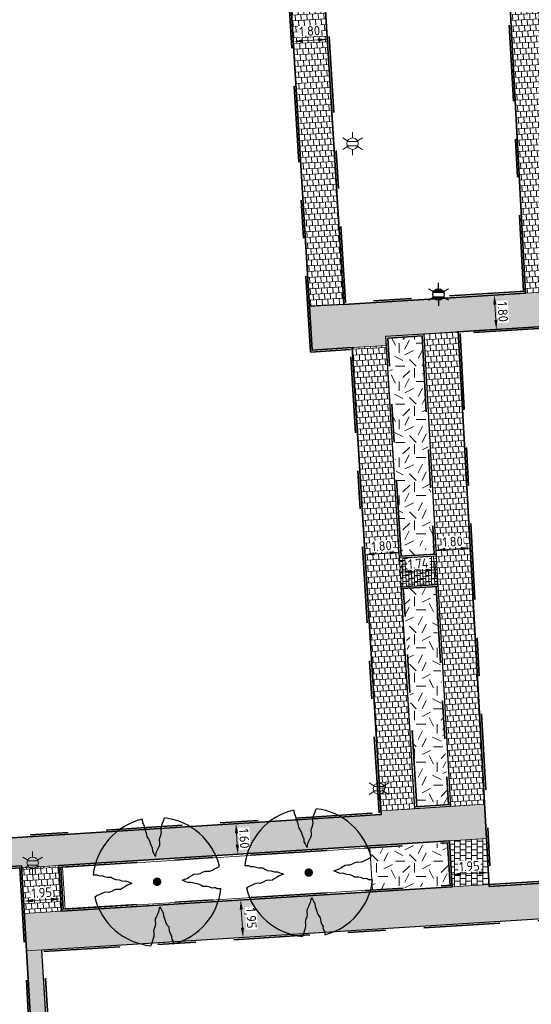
# Model space of a CAD drawing. Header units: metres. Extents: x 162305 to 163132, y 502542 to 502928.
# Tile 109 of 222: x 162464 to 162491, y 502792 to 502844. Entities that reach past the tile are written whole.
import ezdxf
from ezdxf.enums import TextEntityAlignment as Align

# ---------------------------------------------------------------- set-up
doc = ezdxf.new("R2010")
doc.units = ezdxf.units.M
doc.linetypes.add('VH-OPSLUITBAND-SO', pattern=[10, 4, -2, 2, -2])
for name, color, linetype, lineweight, true_color in [('B-WE-OV-LICHTMAST-S-200', 190, 'Continuous', 18, 0x7f00ff), ('N-BH-VH-VERHARDING_TEGEL-Grijs', 253, 'Continuous', 13, 0x828282), ('N-WE-GR-BOOM-S', 3, 'Continuous', 25, 0x00ff00), ('N-WE-GR-PLANTGATVERBETERING-A', 92, 'Continuous', 13, 0x00bd00), ('N-WE-OV-LICHTMAST-S-200', 190, 'Continuous', 25, 0x7f00ff), ('N-WE-VH-KANTOPSLUITING_OPSLUITBAND_100X200-G', 150, 'VH-OPSLUITBAND-SO', 35, 0x007fff)]:
    doc.layers.add(name, color=color, linetype=linetype, lineweight=lineweight, true_color=true_color)
for name, color, linetype, lineweight in [('N-WB-BANDEN-VOORKANTBAND', 2, 'Continuous', 30), ('N-WE-GR-GRAS-A-200', 62, 'Continuous', 18), ('N-WE-VH-KANTOPSLUITING_VOORKANTBAND-G', 50, 'Continuous', 35), ('N-WE-VH-OPENVERHARDING_TEGEL-A', 92, 'Continuous', 18), ('X-XX-AL-M', 7, 'Continuous', 18)]:
    doc.layers.add(name, color=color, linetype=linetype, lineweight=lineweight)
doc.layers.add('X-XX-AL-HULPLIJN 01-G', color=1, linetype='Continuous', lineweight=18, true_color=0xff0000, plot=False)
doc.styles.add('NLCS-ISO', font='NLCS-ISO.ttf')
doc.styles.add('NLCS-ISO-M200-T25', font='NLCS-ISO.ttf', dxfattribs={"height": 0.5})
doc.dimstyles.new('NLCS-M200-T25-PIJL_L2_H2', dxfattribs={"dimscale": 0.2, "dimtxt": 2.5, "dimasz": 2.5, "dimexe": 2, "dimexo": 2, "dimgap": 0.7, "dimtad": 1, "dimzin": 0, "dimdsep": 46, "dimtxsty": 'NLCS-ISO-M200-T25', "dimcen": 0, "dimdle": 2, "dimclrd": 256, "dimclre": 256, "dimclrt": 256, "dimazin": 0, "dimtfac": 1, "dimtdec": 3, "dimtofl": 0, "dimtmove": 0, "dimatfit": 3, "dimfxl": 2, "dimfxlon": 1, "dimtfillclr": 256, "dimtolj": 1, "dimtzin": 0, "dimlwd": -1, "dimlwe": -1, "dimarcsym": 0})
pattern_1 = [(0, (500, 0), (0.3, 0.15), [0.3, -0.3]), (90, (500, 0), (-0.3, 2e-17), [])]
pattern_2 = [(273.08552769, (0, 0), (0.165930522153, -0.291491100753), [0.3, -0.3]), (3.08552769, (0, 0), (-0.01614797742, 0.29956508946), [])]
pattern_3 = [(3.03605687, (0, 0), (0.29163426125, 0.165678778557), [0.3, -0.3]), (93.03605687, (0, 0), (-0.29957892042, -0.01588931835), [])]
pattern_4 = [(0, (0, 0), (2, 2), [0.5, -1.5]), (0, (1.1, 1.2), (2, 2), [0.5, -1.5]), (90, (0.2, 0.7), (-2, 2), [0.5, -1.5]), (90, (1, 1.4), (-2, 2), [0.5, -1.5]), (45, (0.4, 1.4), (0, 2), [0.5, -2.328427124]), (135, (1.1, 0), (-2, 0), [0.5, -2.328427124]), (26.5650512, (0.5, 0.6), (2, 8e-10), [0.5, -3.972135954]), (26.5650512, (1.4, 1.6), (2, 8e-10), [0.5, -3.972135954]), (63.43494882, (1.4, 0), (1e-10, 2), [0.5, -3.972135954]), (63.43494882, (0.5, 0.9), (1e-10, 2), [0.5, -3.972135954]), (63.43494882, (1.2, 0.4), (1e-10, 2), [0.5, -3.972135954]), (116.5650512, (0, 1.1), (-8e-10, 2), [0.5, -3.972135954]), (153.43494882, (0.4, 0.3), (-2, 1e-10), [0.5, -3.972135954])]

# ---------------------------------------------------------------- blocks, each defined once
blk = doc.blocks.new('*D549')
at = {"layer": 'X-XX-AL-M', "transparency": 16777216}
for p, q in [((162475.874, 502797.967), (162475.475, 502797.942)), ((162475.964, 502796.508), (162475.905, 502797.468)), ((162475.995, 502796.009), (162475.596, 502795.984))]:
    blk.add_line(p, q, dxfattribs=at)
for points in [[(162475.988, 502797.473), (162475.822, 502797.463), (162475.874, 502797.967)], [(162476.047, 502796.513), (162475.881, 502796.502), (162475.995, 502796.009)]]:
    blk.add_solid(points, dxfattribs=at)
at = {"layer": 'X-XX-AL-M', "transparency": 16777216, "insert": (162476.374, 502797.015), "char_height": 0.5, "attachment_point": 5, "rotation": 273.5369, "style": 'NLCS-ISO-M200-T25', "bg_fill": 3, "box_fill_scale": 1.1, "bg_fill_color": 256, "bg_fill_true_color": 13158600, "bg_fill_transparency": 0}
blk.add_mtext('\\A1;1,95', dxfattribs=at)
at = {"layer": 'Defpoints', "color": 0, "transparency": 16777216}
for p in [(162475.874, 502797.967), (162476.082, 502797.98), (162476.218, 502796.022)]:
    blk.add_point(p, dxfattribs=at)
blk = doc.blocks.new('*D550')
at = {"layer": 'Defpoints', "color": 0, "transparency": 16777216}
blk.add_point((162475.354, 502801.952), dxfattribs=at)
at = {"layer": 'X-XX-AL-M', "transparency": 16777216}
for p, q in [((162475.626, 502801.969), (162476.025, 502801.994)), ((162475.657, 502801.47), (162475.694, 502800.871)), ((162475.725, 502800.372), (162476.124, 502800.397))]:
    blk.add_line(p, q, dxfattribs=at)
for points in [[(162475.74, 502801.475), (162475.574, 502801.465), (162475.626, 502801.969)], [(162475.777, 502800.876), (162475.611, 502800.866), (162475.725, 502800.372)]]:
    blk.add_solid(points, dxfattribs=at)
at = {"layer": 'X-XX-AL-M', "transparency": 16777216, "insert": (162476.065, 502801.195), "char_height": 0.5, "attachment_point": 5, "rotation": 273.5369, "style": 'NLCS-ISO-M200-T25', "bg_fill": 3, "box_fill_scale": 1.1, "bg_fill_color": 256, "bg_fill_true_color": 13158600, "bg_fill_transparency": 0}
blk.add_mtext('\\A1;1.60', dxfattribs=at)
at = {"layer": 'Defpoints', "color": 0, "transparency": 16777216}
for p in [(162475.511, 502800.359), (162475.725, 502800.372)]:
    blk.add_point(p, dxfattribs=at)
blk = doc.blocks.new('*D406')
at = {"layer": 'X-XX-AL-M', "transparency": 16777216}
for p, q in [((162465.917, 502797.994), (162464.968, 502797.935)), ((162466.416, 502798.025), (162466.441, 502797.625)), ((162464.469, 502797.904), (162464.494, 502797.505))]:
    blk.add_line(p, q, dxfattribs=at)
for points in [[(162464.963, 502798.018), (162464.973, 502797.852), (162464.469, 502797.904)], [(162465.912, 502798.077), (162465.922, 502797.91), (162466.416, 502798.025)]]:
    blk.add_solid(points, dxfattribs=at)
at = {"layer": 'X-XX-AL-M', "transparency": 16777216, "insert": (162465.419, 502798.354), "char_height": 0.5, "attachment_point": 5, "rotation": 3.5369, "style": 'NLCS-ISO-M200-T25', "bg_fill": 3, "box_fill_scale": 1.1, "bg_fill_color": 256, "bg_fill_true_color": 13158600, "bg_fill_transparency": 0}
blk.add_mtext('\\A1;1.95', dxfattribs=at)
at = {"layer": 'Defpoints', "color": 0, "transparency": 16777216}
for p in [(162464.449, 502798.229), (162466.404, 502798.214), (162464.469, 502797.904)]:
    blk.add_point(p, dxfattribs=at)
blk = doc.blocks.new('*D407')
at = {"layer": 'X-XX-AL-M', "transparency": 16777216}
for p, q in [((162488.888, 502799.488), (162488.918, 502799.013)), ((162486.944, 502799.292), (162486.969, 502798.892)), ((162488.394, 502799.381), (162487.444, 502799.322))]:
    blk.add_line(p, q, dxfattribs=at)
for points in [[(162487.438, 502799.406), (162487.449, 502799.239), (162486.944, 502799.292)], [(162488.389, 502799.464), (162488.399, 502799.298), (162488.893, 502799.412)]]:
    blk.add_solid(points, dxfattribs=at)
at = {"layer": 'X-XX-AL-M', "transparency": 16777216, "insert": (162487.895, 502799.741), "char_height": 0.5, "attachment_point": 5, "rotation": 3.5369, "style": 'NLCS-ISO-M200-T25', "bg_fill": 3, "box_fill_scale": 1.1, "bg_fill_color": 256, "bg_fill_true_color": 13158600, "bg_fill_transparency": 0}
blk.add_mtext('\\A1;1.95', dxfattribs=at)
at = {"layer": 'Defpoints', "color": 0, "transparency": 16777216}
for p in [(162486.928, 502799.559), (162488.864, 502799.888), (162486.944, 502799.292)]:
    blk.add_point(p, dxfattribs=at)
blk = doc.blocks.new('*D411')
at = {"layer": 'X-XX-AL-M', "transparency": 16777216}
for p, q in [((162482.404, 502816.113), (162482.429, 502815.714)), ((162483.701, 502816.193), (162482.903, 502816.144)), ((162484.2, 502816.224), (162484.225, 502815.825))]:
    blk.add_line(p, q, dxfattribs=at)
for points in [[(162482.898, 502816.227), (162482.908, 502816.061), (162482.404, 502816.113)], [(162483.696, 502816.276), (162483.707, 502816.11), (162484.2, 502816.224)]]:
    blk.add_solid(points, dxfattribs=at)
at = {"layer": 'X-XX-AL-M', "transparency": 16777216, "insert": (162483.278, 502816.558), "char_height": 0.5, "attachment_point": 5, "rotation": 3.5358, "style": 'NLCS-ISO-M200-T25', "bg_fill": 3, "box_fill_scale": 1.1, "bg_fill_color": 256, "bg_fill_true_color": 13158600, "bg_fill_transparency": 0}
blk.add_mtext('\\A1;1.80', dxfattribs=at)
at = {"layer": 'Defpoints', "color": 0, "transparency": 16777216}
for p in [(162482.4, 502816.181), (162482.404, 502816.113), (162484.197, 502816.277)]:
    blk.add_point(p, dxfattribs=at)
blk = doc.blocks.new('*D412')
at = {"layer": 'Defpoints', "color": 0, "transparency": 16777216}
blk.add_point((162486.028, 502816.454), dxfattribs=at)
at = {"layer": 'X-XX-AL-M', "transparency": 16777216}
for p, q in [((162484.34, 502815.591), (162484.389, 502814.792)), ((162486.075, 502815.698), (162486.125, 502814.899)), ((162485.601, 502815.268), (162484.863, 502815.222))]:
    blk.add_line(p, q, dxfattribs=at)
for points in [[(162484.858, 502815.305), (162484.869, 502815.139), (162484.364, 502815.191)], [(162485.596, 502815.351), (162485.606, 502815.185), (162486.1, 502815.299)]]:
    blk.add_solid(points, dxfattribs=at)
at = {"layer": 'X-XX-AL-M', "transparency": 16777216, "insert": (162485.208, 502815.634), "char_height": 0.5, "attachment_point": 5, "rotation": 3.5358, "style": 'NLCS-ISO-M200-T25', "bg_fill": 3, "box_fill_scale": 1.1, "bg_fill_color": 256, "bg_fill_true_color": 13158600, "bg_fill_transparency": 0}
blk.add_mtext('\\A1;1.74', dxfattribs=at)
at = {"layer": 'Defpoints', "color": 0, "transparency": 16777216}
for p in [(162484.302, 502816.201), (162484.364, 502815.191)]:
    blk.add_point(p, dxfattribs=at)
blk = doc.blocks.new('*D413')
at = {"layer": 'X-XX-AL-M', "transparency": 16777216}
for p, q in [((162486.137, 502816.342), (162486.161, 502815.942)), ((162487.436, 502816.422), (162486.636, 502816.373)), ((162487.935, 502816.453), (162487.96, 502816.054))]:
    blk.add_line(p, q, dxfattribs=at)
for points in [[(162486.631, 502816.456), (162486.641, 502816.289), (162486.137, 502816.342)], [(162487.431, 502816.505), (162487.442, 502816.339), (162487.935, 502816.453)]]:
    blk.add_solid(points, dxfattribs=at)
at = {"layer": 'X-XX-AL-M', "transparency": 16777216, "insert": (162487.012, 502816.787), "char_height": 0.5, "attachment_point": 5, "rotation": 3.5358, "style": 'NLCS-ISO-M200-T25', "bg_fill": 3, "box_fill_scale": 1.1, "bg_fill_color": 256, "bg_fill_true_color": 13158600, "bg_fill_transparency": 0}
blk.add_mtext('\\A1;1.80', dxfattribs=at)
at = {"layer": 'Defpoints', "color": 0, "transparency": 16777216}
for p in [(162486.117, 502816.657), (162487.911, 502816.841), (162486.137, 502816.342)]:
    blk.add_point(p, dxfattribs=at)
blk = doc.blocks.new('*D414')
at = {"layer": 'X-XX-AL-M', "transparency": 16777216}
for p, q in [((162478.637, 502843.055), (162478.661, 502842.656)), ((162479.929, 502843.135), (162479.136, 502843.086)), ((162480.428, 502843.166), (162480.452, 502842.766))]:
    blk.add_line(p, q, dxfattribs=at)
for points in [[(162479.131, 502843.169), (162479.141, 502843.003), (162478.637, 502843.055)], [(162479.924, 502843.218), (162479.934, 502843.051), (162480.428, 502843.166)]]:
    blk.add_solid(points, dxfattribs=at)
at = {"layer": 'X-XX-AL-M', "transparency": 16777216, "insert": (162479.505, 502843.549), "char_height": 0.5, "attachment_point": 5, "rotation": 3.5358, "style": 'NLCS-ISO-M200-T25', "bg_fill": 3, "box_fill_scale": 1.1, "bg_fill_color": 256, "bg_fill_true_color": 13158600, "bg_fill_transparency": 0}
blk.add_mtext('\\A1;1,80', dxfattribs=at)
at = {"layer": 'Defpoints', "color": 0, "transparency": 16777216}
for p in [(162478.631, 502843.14), (162478.637, 502843.055), (162480.422, 502843.25)]:
    blk.add_point(p, dxfattribs=at)
blk = doc.blocks.new('*D415')
at = {"layer": 'X-XX-AL-M', "transparency": 16777216}
for p, q in [((162489.199, 502829.734), (162488.8, 502829.71)), ((162489.23, 502829.235), (162489.28, 502828.435)), ((162489.311, 502827.936), (162489.71, 502827.961))]:
    blk.add_line(p, q, dxfattribs=at)
for points in [[(162489.313, 502829.241), (162489.147, 502829.23), (162489.199, 502829.734)], [(162489.363, 502828.44), (162489.197, 502828.43), (162489.311, 502827.936)]]:
    blk.add_solid(points, dxfattribs=at)
at = {"layer": 'X-XX-AL-M', "transparency": 16777216, "insert": (162489.644, 502828.859), "char_height": 0.5, "attachment_point": 5, "rotation": 273.5358, "style": 'NLCS-ISO-M200-T25', "bg_fill": 3, "box_fill_scale": 1.1, "bg_fill_color": 256, "bg_fill_true_color": 13158600, "bg_fill_transparency": 0}
blk.add_mtext('\\A1;1.80', dxfattribs=at)
at = {"layer": 'Defpoints', "color": 0, "transparency": 16777216}
for p in [(162489.199, 502829.734), (162489.294, 502827.935), (162489.311, 502827.936)]:
    blk.add_point(p, dxfattribs=at)
blk = doc.blocks.new('SGR-BOOM_2E GROOTTE')
h = blk.add_hatch(color=256)
edge = h.paths.add_edge_path()
edge.add_arc((-0.002, 0.003), 0.15, 0, 360)
at = {"flags": 128}
for points in [[(-0.393, 2.219), (-0.386, 2.091), (-0.348, 2.03), (-0.339, 1.969), (-0.341, 1.917), (-0.308, 1.837), (-0.277, 1.741), (-0.267, 1.599), (-0.216, 1.531), (-0.176, 1.447), (-0.153, 1.329), (-0.105, 1.196), (-0.101, 1.091), (-0.064, 1.01), (-0.03, 0.939), (-0.003, 0.885), (0.045, 1.05), (0.096, 1.142), (0.143, 1.23), (0.18, 1.291), (0.184, 1.376), (0.173, 1.464), (0.193, 1.531), (0.234, 1.613), (0.265, 1.725), (0.255, 1.772), (0.254, 1.878), (0.285, 1.965), (0.319, 2.036), (0.35, 2.117), (0.397, 2.217)], [(-2.219, 0.389), (-2.089, 0.381), (-2.027, 0.345), (-1.967, 0.335), (-1.916, 0.339), (-1.835, 0.305), (-1.74, 0.274), (-1.598, 0.264), (-1.531, 0.213), (-1.443, 0.17), (-1.325, 0.147), (-1.195, 0.102), (-1.09, 0.098), (-1.008, 0.061), (-0.938, 0.027), (-0.883, 0), (-1.048, -0.048), (-1.141, -0.099), (-1.229, -0.146), (-1.29, -0.183), (-1.374, -0.186), (-1.462, -0.176), (-1.531, -0.196), (-1.612, -0.237), (-1.723, -0.268), (-1.77, -0.258), (-1.876, -0.259), (-1.963, -0.29), (-2.034, -0.323), (-2.115, -0.352), (-2.216, -0.401)], [(2.214, -0.385), (2.084, -0.378), (2.022, -0.34), (1.963, -0.33), (1.912, -0.335), (1.829, -0.3), (1.734, -0.27), (1.593, -0.259), (1.525, -0.21), (1.44, -0.168), (1.322, -0.144), (1.191, -0.097), (1.084, -0.093), (1.004, -0.057), (0.933, -0.022), (0.879, 0.005), (1.044, 0.053), (1.136, 0.103), (1.224, 0.15), (1.284, 0.188), (1.368, 0.191), (1.458, 0.18), (1.525, 0.201), (1.606, 0.24), (1.719, 0.273), (1.765, 0.263), (1.87, 0.262), (1.959, 0.292), (2.029, 0.328), (2.111, 0.357), (2.212, 0.405)], [(-0.36, -2.218), (-0.311, -2.117), (-0.28, -2.037), (-0.248, -1.966), (-0.217, -1.878), (-0.216, -1.773), (-0.228, -1.725), (-0.195, -1.613), (-0.156, -1.531), (-0.135, -1.464), (-0.145, -1.375), (-0.141, -1.292), (-0.104, -1.231), (-0.057, -1.143), (-0.006, -1.05), (0.041, -0.885), (0.069, -0.939), (0.102, -1.01), (0.139, -1.092), (0.144, -1.196), (0.19, -1.328), (0.213, -1.447), (0.255, -1.531), (0.305, -1.599), (0.316, -1.741), (0.347, -1.836), (0.381, -1.918), (0.376, -1.968), (0.387, -2.031), (0.423, -2.09), (0.432, -2.205)]]:
    blk.add_lwpolyline(points, dxfattribs=at)
for start, end in [(100.0002, 170.1098), (10.2999, 79.792), (190.3241, 260.8433), (281.0946, 350.0621)]:
    blk.add_arc((-0.002, 0.003), 2.25, start, end)
blk = doc.blocks.new('B-SOV-LICHTMAST-SO')
for p, q in [((0, 1.5), (0, 3)), ((-1.3, 0.75), (-2.6, 1.5)), ((1.3, 0.75), (2.6, 1.5)), ((-1.3, -0.75), (-2.6, -1.5)), ((0, -1.5), (0, -3)), ((1.3, -0.75), (2.6, -1.5))]:
    blk.add_line(p, q)
at = {"flags": 128}
for points in [[(-1.38, 0.59), (1.38, 0.59)], [(-1.38, -0.59), (1.38, -0.59)]]:
    blk.add_lwpolyline(points, dxfattribs=at)
blk.add_circle((0, 0), 1.5)
at = {"style": 'NLCS-ISO'}
blk.add_attdef('TYPE', text='', height=1.8, dxfattribs=at).set_placement((0, 3), align=Align.BOTTOM_CENTER)
blk = doc.blocks.new('SOV-LICHTMAST-SO')
h = blk.add_hatch(color=256)
h.paths.add_polyline_path([(1.38, 0.59, 0.658505), (-1.38, 0.59)])
h.paths.add_polyline_path([(-1.38, -0.59, 0.658505), (1.38, -0.59)])
at = {"flags": 128}
for points in [[(0, 1.5), (0, 3)], [(-2.6, 1.5), (-1.3, 0.75)], [(-1.38, 0.59), (1.38, 0.59)], [(1.3, 0.75), (2.6, 1.5)], [(-2.6, -1.5), (-1.3, -0.75)], [(-1.38, -0.59), (1.38, -0.59)], [(0, -1.5), (0, -3)], [(2.6, -1.5), (1.3, -0.75)]]:
    blk.add_lwpolyline(points, dxfattribs=at)
blk.add_circle((0, 0), 1.5)
at = {"style": 'NLCS-ISO'}
blk.add_attdef('TYPE', text='', height=1.8, dxfattribs=at).set_placement((0, 3), align=Align.BOTTOM_CENTER)

msp = doc.modelspace()

# ---------------------------------------------------------------- hatches: boundary and pattern name
at = {"layer": 'N-WE-GR-GRAS-A-200'}
h = msp.add_hatch(dxfattribs=at)
h.set_pattern_fill('AGR-GRAS_02-SO', color=256, scale=0.2, style=0, pattern_type=2)
h.set_pattern_definition(pattern_4)
h.paths.add_polyline_path([(162421.517, 502819.726), (162435.034, 502820.576), (162435.169, 502820.432), (162435.343, 502820.275), (162435.553, 502820.121), (162435.897, 502819.944), (162436.228, 502819.841), (162436.649, 502819.789), (162442.014, 502820.095), (162442.181, 502820.21), (162442.325, 502817.953), (162445.008, 502818.123), (162446.244, 502817.251), (162443.192, 502817.061), (162443.511, 502811.925), (162442.505, 502811.858), (162442.17, 502817.226), (162424.634, 502816.13), (162424.643, 502815.982), (162424.967, 502810.771), (162422.081, 502810.59)])
edge = h.paths.add_edge_path(flags=16)
edge.add_ellipse((162362.043, 502852.57), major_axis=(-0.0024, 0.0374), ratio=0.999228, start_angle=0, end_angle=360, ccw=False)
edge = h.paths.add_edge_path(flags=16)
edge.add_ellipse((162362.585, 502843.074), major_axis=(-0.0024, 0.0374), ratio=0.999228, start_angle=0, end_angle=360, ccw=False)
edge = h.paths.add_edge_path(flags=16)
edge.add_ellipse((162361.375, 502862.47), major_axis=(-0.0024, 0.0374), ratio=0.999228, start_angle=0, end_angle=360, ccw=False)
h.paths.add_polyline_path([(162362.219, 502859.55), (162362.319, 502859.557), (162363.515, 502840.078), (162363.415, 502840.072), (162363.443, 502839.623), (162363.543, 502839.629), (162363.629, 502838.217), (162362.822, 502838.159), (162362.786, 502838.484), (162362.788, 502838.484), (162362.758, 502838.774), (162362.163, 502845.491), (162360.898, 502866.676), (162361.878, 502866.739), (162362.291, 502860.006), (162362.191, 502860)])
h.paths.add_polyline_path([(162370.36, 502859.13), (162370.182, 502861.923), (162370.463, 502861.92), (162370.486, 502861.402), (162370.779, 502861.415), (162370.814, 502860.896), (162371.337, 502860.935), (162371.387, 502859.961), (162371.777, 502859.979), (162371.78, 502859.223)])
edge = h.paths.add_edge_path(flags=16)
edge.add_ellipse((162389.544, 502924.307), major_axis=(-0.0024, 0.0375), ratio=0.999228, start_angle=0, end_angle=360, ccw=False)
edge = h.paths.add_edge_path(flags=16)
edge.add_ellipse((162379.964, 502923.711), major_axis=(-0.0024, 0.0375), ratio=0.999228, start_angle=0, end_angle=360, ccw=False)
h.paths.add_polyline_path([(162371.042, 502923.041), (162371.029, 502923.547), (162371.022, 502923.655), (162398.112, 502925.305), (162398.145, 502924.764)])
edge = h.paths.add_edge_path(flags=16)
edge.add_ellipse((162472.361, 502871.473), major_axis=(-0.0024, 0.0375), ratio=0.999228, start_angle=0, end_angle=360, ccw=False)
edge = h.paths.add_edge_path(flags=16)
edge.add_ellipse((162472.286, 502872.403), major_axis=(-0.0024, 0.0375), ratio=0.999228, start_angle=0, end_angle=360, ccw=False)
edge = h.paths.add_edge_path(flags=16)
edge.add_ellipse((162481.311, 502872.974), major_axis=(-0.0024, 0.0375), ratio=0.999228, start_angle=0, end_angle=360, ccw=False)
edge = h.paths.add_edge_path(flags=16)
edge.add_ellipse((162481.4, 502872.078), major_axis=(-0.0024, 0.0375), ratio=0.999228, start_angle=0, end_angle=360, ccw=False)
edge = h.paths.add_edge_path(flags=16)
edge.add_ellipse((162491.481, 502873.637), major_axis=(-0.0024, 0.0375), ratio=0.999228, start_angle=0, end_angle=360, ccw=False)
edge = h.paths.add_edge_path()
edge.add_line((162491.614, 502871.718), (162490.496, 502871.657))
edge.add_line((162490.496, 502871.657), (162490.491, 502871.77))
edge.add_line((162490.491, 502871.77), (162478.157, 502870.992))
edge.add_line((162478.157, 502870.992), (162470.974, 502870.605))
edge.add_line((162470.974, 502870.605), (162470.856, 502872.5))
edge.add_line((162470.856, 502872.5), (162485.627, 502873.415))
edge.add_line((162485.627, 502873.415), (162493.227, 502873.874))
edge.add_line((162493.227, 502873.874), (162492.846, 502880.392))
edge.add_line((162492.846, 502880.392), (162493.987, 502880.465))
edge.add_line((162493.987, 502880.465), (162494.519, 502871.874))
edge.add_line((162494.519, 502871.874), (162491.646, 502871.719))
edge.add_ellipse((162491.628, 502871.752), major_axis=(-0.0024, 0.0375), ratio=0.999228, start_angle=204.2611, end_angle=514.6215)
h.paths.add_polyline_path([(162503.076, 502855.443), (162503.175, 502855.449), (162503.182, 502855.349), (162507.723, 502855.63), (162508.325, 502845.898), (162508.826, 502845.929), (162509.922, 502845.996), (162508.48, 502869.305), (162502.561, 502868.939), (162502.362, 502868.295), (162502.373, 502866.891)])
h.paths.add_polyline_path([(162538.734, 502870.453), (162538.737, 502870.459), (162538.743, 502870.478), (162538.747, 502870.497), (162538.75, 502870.516), (162538.751, 502870.535), (162538.75, 502870.553), (162538.747, 502870.572), (162538.743, 502870.591), (162538.737, 502870.611), (162538.729, 502870.629), (162538.722, 502870.641), (162538.703, 502870.938), (162537.951, 502870.89), (162537.968, 502870.619), (162537.965, 502870.611), (162537.958, 502870.591), (162537.954, 502870.572), (162537.952, 502870.553), (162537.951, 502870.535), (162537.952, 502870.516), (162537.954, 502870.497), (162537.958, 502870.478), (162537.965, 502870.459), (162537.973, 502870.44), (162537.98, 502870.426), (162537.999, 502870.138), (162538.751, 502870.186)], flags=16)
edge = h.paths.add_edge_path(flags=16)
edge.add_ellipse((162531.906, 502869.982), major_axis=(-0.25, 0), ratio=1, start_angle=-146.5113, end_angle=206.759, ccw=False)
edge.add_line((162532.115, 502870.12), (162532.13, 502870.095))
edge = h.paths.add_edge_path(flags=16)
edge.add_ellipse((162511.919, 502869.277), major_axis=(-0.0024, 0.0375), ratio=0.999228, start_angle=0, end_angle=360, ccw=False)
edge = h.paths.add_edge_path(flags=16)
edge.add_ellipse((162522.497, 502868.462), major_axis=(-0.0024, 0.0375), ratio=0.999228, start_angle=0, end_angle=360, ccw=False)
edge = h.paths.add_edge_path(flags=16)
edge.add_ellipse((162522.447, 502869.89), major_axis=(-0.0024, 0.0375), ratio=0.999228, start_angle=0, end_angle=360, ccw=False)
edge = h.paths.add_edge_path(flags=16)
edge.add_ellipse((162532.379, 502869.057), major_axis=(-0.0024, 0.0375), ratio=0.999228, start_angle=0, end_angle=360, ccw=False)
edge = h.paths.add_edge_path()
edge.add_line((162511.902, 502867.747), (162510.21, 502867.645))
edge.add_line((162510.21, 502867.645), (162510.109, 502869.306))
edge.add_line((162510.109, 502869.306), (162538.74, 502871.078))
edge.add_line((162538.74, 502871.078), (162538.844, 502869.377))
edge.add_line((162538.844, 502869.377), (162511.943, 502867.75))
edge.add_ellipse((162511.92, 502867.78), major_axis=(-0.0024, 0.0375), ratio=0.999228, start_angle=212.8954, end_angle=506.7392)
edge = h.paths.add_edge_path(flags=16)
edge.add_ellipse((162554.017, 502704.407), major_axis=(-0.25, 0), ratio=1, start_angle=-19.7806, end_angle=333.4897, ccw=False)
edge.add_line((162553.781, 502704.492), (162553.793, 502704.519))
edge = h.paths.add_edge_path()
edge.add_ellipse((162551.443, 502714.761), major_axis=(-0.579, 0), ratio=1, start_angle=88.3276, end_angle=98.4248)
edge.add_line((162551.528, 502714.188), (162556.303, 502714.513))
edge.add_line((162556.303, 502714.513), (162556.577, 502710.125))
edge.add_line((162556.577, 502710.125), (162556.776, 502710.137))
edge.add_line((162556.776, 502710.137), (162556.846, 502709.236))
edge.add_line((162556.846, 502709.236), (162552.732, 502708.974))
edge.add_line((162552.732, 502708.974), (162552.986, 502704.982))
edge.add_line((162552.986, 502704.982), (162557.154, 502705.248))
edge.add_line((162557.154, 502705.248), (162557.171, 502705.029))
edge.add_line((162557.171, 502705.029), (162577.095, 502706.273))
edge.add_line((162577.095, 502706.273), (162577.219, 502706.826))
edge.add_line((162577.219, 502706.826), (162577.305, 502705.378))
edge.add_line((162577.305, 502705.378), (162549.792, 502703.693))
edge.add_line((162549.792, 502703.693), (162549.16, 502713.814))
edge.add_line((162549.16, 502713.814), (162549.362, 502713.826))
edge.add_line((162549.362, 502713.826), (162549.356, 502713.926))
edge.add_line((162549.356, 502713.926), (162550.264, 502713.982))
edge.add_ellipse((162550.22, 502714.681), major_axis=(-0.7, 0), ratio=1, start_angle=93.5531, end_angle=128.9932)
edge.add_line((162550.661, 502714.137), (162551.426, 502714.182))
edge = h.paths.add_edge_path(flags=16)
edge.add_ellipse((162508.182, 502708.963), major_axis=(-0.0024, 0.0375), ratio=0.999228, start_angle=0, end_angle=360, ccw=False)
edge = h.paths.add_edge_path(flags=16)
edge.add_ellipse((162498.418, 502708.139), major_axis=(-0.0024, 0.0375), ratio=0.999228, start_angle=0, end_angle=360, ccw=False)
edge = h.paths.add_edge_path(flags=16)
edge.add_ellipse((162487.929, 502707.676), major_axis=(-0.0024, 0.0375), ratio=0.999228, start_angle=0, end_angle=360, ccw=False)
edge = h.paths.add_edge_path(flags=16)
edge.add_ellipse((162478.214, 502707.105), major_axis=(-0.0024, 0.0375), ratio=0.999228, start_angle=0, end_angle=360, ccw=False)
h.paths.add_polyline_path([(162476.685, 502707.087), (162505.879, 502708.912), (162539.79, 502710.978), (162539.851, 502709.987), (162476.746, 502706.099)])
edge = h.paths.add_edge_path(flags=16)
edge.add_ellipse((162395.834, 502721.362), major_axis=(-0.0024, 0.0374), ratio=0.999228, start_angle=0, end_angle=360, ccw=False)
edge = h.paths.add_edge_path(flags=16)
edge.add_ellipse((162396.47, 502711.185), major_axis=(-0.0024, 0.0374), ratio=0.999228, start_angle=0, end_angle=360, ccw=False)
edge = h.paths.add_edge_path()
edge.add_line((162395.383, 502731.715), (162396.765, 502708.907))
edge.add_line((162396.765, 502708.907), (162397.036, 502704.3))
edge.add_line((162397.036, 502704.3), (162396.295, 502704.256))
edge.add_line((162396.295, 502704.256), (162395.798, 502704.697))
edge.add_line((162395.798, 502704.697), (162394.018, 502733.935))
edge.add_line((162394.018, 502733.935), (162394.9, 502734.934))
edge.add_line((162394.9, 502734.934), (162395.187, 502734.952))
edge.add_line((162395.187, 502734.952), (162395.379, 502731.782))
edge.add_ellipse((162395.364, 502731.747), major_axis=(-0.0024, 0.0374), ratio=0.999228, start_angle=333.5251, end_angle=566.1217)
edge = h.paths.add_edge_path(flags=16)
edge.add_ellipse((162599.331, 502707.364), major_axis=(-0.0024, 0.0375), ratio=0.999228, start_angle=0, end_angle=360, ccw=False)
edge = h.paths.add_edge_path(flags=16)
edge.add_ellipse((162589.565, 502706.823), major_axis=(-0.0024, 0.0375), ratio=0.999228, start_angle=0, end_angle=360, ccw=False)
edge = h.paths.add_edge_path()
edge.add_ellipse((162583.961, 502706.24), major_axis=(-0.25, 0), ratio=1, start_angle=93.4892, end_angle=273.4892)
edge.add_line((162583.945, 502706.489), (162583.943, 502706.535))
edge.add_line((162583.943, 502706.535), (162608.977, 502708.062))
edge.add_line((162608.977, 502708.062), (162609.022, 502707.322))
edge.add_line((162609.022, 502707.322), (162583.988, 502705.788))
edge.add_line((162583.988, 502705.788), (162583.976, 502705.99))
edge = h.paths.add_edge_path(flags=16)
edge.add_ellipse((162616.144, 502666.519), major_axis=(-0.0024, 0.0374), ratio=0.999228, start_angle=0, end_angle=360, ccw=False)
edge = h.paths.add_edge_path(flags=16)
edge.add_ellipse((162615.418, 502676.401), major_axis=(-0.0024, 0.0374), ratio=0.999228, start_angle=0, end_angle=360, ccw=False)
edge = h.paths.add_edge_path()
edge.add_ellipse((162615.429, 502664.807), major_axis=(-0.25, 0), ratio=1, start_angle=33.4892, end_angle=333.4892)
edge.add_line((162615.205, 502664.919), (162615.153, 502664.945))
edge.add_line((162615.153, 502664.945), (162613.958, 502684.042))
edge.add_line((162613.958, 502684.042), (162615.141, 502684.116))
edge.add_line((162615.141, 502684.116), (162615.159, 502683.799))
edge.add_line((162615.159, 502683.799), (162616.307, 502665.548))
edge.add_line((162616.307, 502665.548), (162616.303, 502665.534))
edge.add_line((162616.303, 502665.534), (162616.301, 502665.515))
edge.add_line((162616.301, 502665.515), (162616.3, 502665.496))
edge.add_line((162616.3, 502665.496), (162616.301, 502665.477))
edge.add_line((162616.301, 502665.477), (162616.303, 502665.458))
edge.add_line((162616.303, 502665.458), (162616.308, 502665.439))
edge.add_line((162616.308, 502665.439), (162616.314, 502665.42))
edge.add_line((162616.314, 502665.42), (162616.315, 502665.418))
edge.add_line((162616.315, 502665.418), (162616.722, 502658.942))
edge.add_line((162616.722, 502658.942), (162615.533, 502658.854))
edge.add_line((162615.533, 502658.854), (162615.172, 502664.637))
edge.add_line((162615.172, 502664.637), (162615.22, 502664.669))
h.paths.add_polyline_path([(162613.807, 502655.383), (162613.598, 502658.712), (162613.638, 502658.715), (162613.934, 502653.992), (162582.144, 502652.018), (162582.063, 502653.317)])
h.paths.add_polyline_path([(162630.424, 502647.556), (162630.699, 502642.626), (162628.4, 502642.494), (162627.777, 502642.458), (162627.786, 502642.278), (162603.433, 502640.765), (162603.114, 502645.897), (162602.077, 502645.841), (162602.105, 502645.392), (162602.141, 502645.394), (162602.467, 502640.049), (162633.855, 502641.963), (162634.145, 502641.982), (162633.881, 502644.367), (162633.717, 502645), (162633.378, 502645.727), (162632.876, 502646.364), (162632.286, 502646.854), (162631.624, 502647.211)])
edge = h.paths.add_edge_path(flags=16)
edge.add_ellipse((162567.845, 502652.2), major_axis=(-0.0024, 0.0375), ratio=0.999228, start_angle=0, end_angle=360, ccw=False)
edge = h.paths.add_edge_path()
edge.add_line((162548.046, 502650.768), (162548.03, 502651.015))
edge.add_line((162548.03, 502651.015), (162549.486, 502651.109))
edge.add_line((162549.486, 502651.109), (162549.486, 502650.517))
edge.add_line((162549.486, 502650.517), (162550.286, 502650.517))
edge.add_line((162550.286, 502650.517), (162550.286, 502651.16))
edge.add_line((162550.286, 502651.16), (162558.56, 502651.693))
edge.add_ellipse((162558.587, 502651.719), major_axis=(-0.0024, 0.0375), ratio=0.999228, start_angle=129.7834, end_angle=230.2968)
edge.add_line((162558.617, 502651.697), (162573.877, 502652.68))
edge.add_line((162573.877, 502652.68), (162573.944, 502651.609))
edge.add_line((162573.944, 502651.609), (162548.093, 502650.004))
edge.add_line((162548.093, 502650.004), (162548.05, 502650.705))
edge.add_ellipse((162548.028, 502650.735), major_axis=(-0.0024, 0.0375), ratio=0.999228, start_angle=211.6727, end_angle=328.1784)
edge = h.paths.add_edge_path(flags=16)
edge.add_ellipse((162430.665, 502659.865), major_axis=(-0.0024, 0.0375), ratio=0.999228, start_angle=0, end_angle=360, ccw=False)
edge = h.paths.add_edge_path(flags=16)
edge.add_ellipse((162420.419, 502659.642), major_axis=(-0.0024, 0.0375), ratio=0.999228, start_angle=0, end_angle=360, ccw=False)
edge = h.paths.add_edge_path(flags=16)
edge.add_ellipse((162411.256, 502659.155), major_axis=(-0.0024, 0.0375), ratio=0.999228, start_angle=0, end_angle=360, ccw=False)
h.paths.add_polyline_path([(162435.507, 502661.043), (162435.323, 502659.857), (162409.633, 502658.262), (162409.562, 502659.421), (162417.311, 502659.909), (162417.311, 502659.564), (162418.111, 502659.564), (162418.111, 502659.962)])
edge = h.paths.add_edge_path()
edge.add_arc((162406.536, 502665.135), 0.25, 314.1361, 386.759)
edge.add_line((162406.759, 502665.248), (162406.744, 502665.273))
edge.add_arc((162406.536, 502665.135), 0.25, 33.4892, 53.1521)
edge.add_line((162406.686, 502665.335), (162405.617, 502682.119))
edge.add_line((162405.617, 502682.119), (162404.587, 502699.361))
edge.add_line((162404.587, 502699.361), (162405.114, 502699.394))
edge.add_line((162405.114, 502699.394), (162407.566, 502659.298))
edge.add_line((162407.566, 502659.298), (162407.073, 502659.267))
edge.add_line((162407.073, 502659.267), (162407.068, 502659.343))
edge.add_line((162407.068, 502659.343), (162407.062, 502659.43))
edge.add_line((162407.062, 502659.43), (162406.71, 502664.956))
h.paths.add_polyline_path([(162384.175, 502626.989), (162385.046, 502626.592), (162372.825, 502599.014), (162371.335, 502595.495), (162370.722, 502593.495), (162370.394, 502591.743), (162370.27, 502590.819), (162370.22, 502589.04), (162370.38, 502587.03), (162370.565, 502585.909), (162371.415, 502583.295), (162372.193, 502581.707), (162370.908, 502584.33), (162369.966, 502586.806), (162369.747, 502588.04), (162369.616, 502589.543), (162369.609, 502591.028), (162369.765, 502592.585), (162370.157, 502594.429), (162370.745, 502596.215), (162373.739, 502603.155), (162382.073, 502622.389), (162383.982, 502627.016)])
h.paths.add_polyline_path([(162633.546, 502600.513), (162633.828, 502595.971), (162634.923, 502596.039), (162635.361, 502596.088), (162635.807, 502596.254), (162636.127, 502596.481), (162636.395, 502596.782), (162636.609, 502597.185), (162636.68, 502597.521), (162636.692, 502597.852), (162636.458, 502601.632), (162636.458, 502601.69), (162604.902, 502599.753), (162604.852, 502599.75), (162605.149, 502595.651), (162605.325, 502595.091), (162605.529, 502594.771), (162606.031, 502594.327), (162606.489, 502594.101), (162606.98, 502594.014), (162607.398, 502594.03), (162607.379, 502594.329), (162607.479, 502594.335), (162607.197, 502598.877)])
h = msp.add_hatch(dxfattribs=at)
h.set_pattern_fill('AGR-GRAS_02-SO', color=256, scale=0.2, style=0, pattern_type=2)
h.set_pattern_definition(pattern_4)
h.paths.add_polyline_path([(162483.635, 502826.993), (162483.605, 502827.481), (162485.402, 502827.593), (162485.429, 502827.104)], flags=0)
h = msp.add_hatch(dxfattribs=at)
h.set_pattern_fill('AGR-GRAS_02-SO', color=256, scale=0.2, style=0, pattern_type=2)
h.set_pattern_definition(pattern_4)
h.paths.add_polyline_path([(162485.429, 502827.104), (162486.047, 502816.12), (162485.572, 502816.093), (162485.572, 502816.571), (162485.072, 502816.571), (162485.072, 502816.071), (162485.183, 502816.071), (162484.313, 502816.022), (162483.635, 502826.993)])
edge = h.paths.add_edge_path(flags=16)
edge.add_ellipse((162484.364, 502825.243), major_axis=(-0.0024, 0.0375), ratio=0.999228, start_angle=0, end_angle=360)
h = msp.add_hatch(dxfattribs=at)
h.set_pattern_fill('AGR-GRAS_02-SO', color=256, scale=0.2, style=0, pattern_type=2)
h.set_pattern_definition(pattern_4)
h.paths.add_polyline_path([(162486.143, 502814.422), (162486.787, 502802.972), (162485.126, 502802.867), (162484.418, 502814.325)])
edge = h.paths.add_edge_path(flags=16)
edge.add_ellipse((162485.969, 502805.008), major_axis=(-0.0024, 0.0375), ratio=0.999228, start_angle=0, end_angle=360)
h = msp.add_hatch(dxfattribs=at)
h.set_pattern_fill('AGR-GRAS_02-SO', color=256, scale=0.2, style=0, pattern_type=2)
h.set_pattern_definition(pattern_4)
h.paths.add_polyline_path([(162482.781, 502798.864, 0.012504), (162482.804, 502799.032), (162482.803, 502799.031), (162482.77, 502799.031), (162482.696, 502800.197), (162482.727, 502800.214), (162482.727, 502800.215, 0.011724), (162482.685, 502800.368), (162482.663, 502800.707), (162482.567, 502800.701, 0.000131), (162482.566, 502800.702), (162486.749, 502800.965), (162486.873, 502798.747), (162486.973, 502798.753), (162482.697, 502798.489, 0.000598), (162482.7, 502798.497), (162482.804, 502798.503)])
at = {"layer": 'N-WE-VH-OPENVERHARDING_TEGEL-A', "true_color": 0x333333}
h = msp.add_hatch(dxfattribs=at)
h.set_pattern_fill('AVH-TEGEL_300X300_HALFST', color=250, angle=273.0855, pattern_type=2)
h.set_pattern_definition(pattern_2)
h.paths.add_polyline_path([(162489.398, 502856.676), (162490.896, 502856.757), (162492.342, 502829.93), (162490.845, 502829.837)])
h = msp.add_hatch(dxfattribs=at)
h.set_pattern_fill('AVH-TEGEL_300X300_HALFST', color=250, angle=273.0855, pattern_type=2)
h.set_pattern_definition(pattern_2)
h.paths.add_polyline_path([(162481.292, 502829.241), (162479.495, 502829.144), (162478.161, 502850.769), (162479.95, 502850.864)])
h = msp.add_hatch(dxfattribs=at)
h.set_pattern_fill('AVH-TEGEL_300X300_HALFST', color=250, angle=3.0361, pattern_type=2)
h.set_pattern_definition(pattern_3)
h.paths.add_polyline_path([(162510.957, 502829.281), (162483.499, 502827.575), (162483.529, 502827.088), (162481.733, 502826.976), (162479.637, 502826.847), (162479.495, 502829.144), (162481.292, 502829.241), (162490.845, 502829.837), (162492.342, 502829.93), (162500.913, 502830.461), (162502.41, 502830.553), (162510.845, 502831.078)])
h = msp.add_hatch(dxfattribs=at)
h.set_pattern_fill('AVH-TEGEL_300X300_HALFST', color=250, angle=273.0855, pattern_type=2)
h.set_pattern_definition(pattern_2)
h.paths.add_polyline_path([(162485.496, 502827.699), (162487.293, 502827.811), (162487.705, 502820.472), (162487.688, 502820.471), (162487.891, 502817.167), (162488.689, 502802.991), (162486.892, 502802.878)])
h = msp.add_hatch(dxfattribs=at)
h.set_pattern_fill('AVH-TEGEL_300X300_HALFST', color=250, angle=273.0855, pattern_type=2)
h.set_pattern_definition(pattern_2)
h.paths.add_polyline_path([(162481.733, 502826.976), (162483.529, 502827.087), (162485.032, 502802.761), (162483.236, 502802.65)])
h = msp.add_hatch(dxfattribs=at)
h.set_pattern_fill('AVH-TEGEL_300X300_HALFST', color=250, pattern_type=2)
h.set_pattern_definition(pattern_1)
h.paths.add_polyline_path([(162484.219, 502815.917), (162486.153, 502816.025), (162486.237, 502814.528), (162484.312, 502814.419)])
h = msp.add_hatch(dxfattribs=at)
h.set_pattern_fill('AVH-TEGEL_300X300_HALFST', color=250, angle=183.2339, pattern_type=2)
h.set_pattern_definition([(183.233850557, (0, 0), (-0.29106057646, -0.166684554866), [0.3, -0.3]), (273.23385056, (0, 0), (0.29952228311, 0.01692341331), [])])
h.paths.add_polyline_path([(162484.219, 502815.917), (162486.153, 502816.025), (162486.237, 502814.528), (162484.312, 502814.419)])
h = msp.add_hatch(dxfattribs=at)
h.set_pattern_fill('AVH-TEGEL_300X300_HALFST', color=250, angle=3.0361, pattern_type=2)
h.set_pattern_definition(pattern_3)
h.paths.add_polyline_path([(162483.248, 502802.448), (162483.236, 502802.648), (162488.689, 502802.991), (162488.79, 502801.194), (162464.365, 502799.658), (162464.359, 502799.758), (162435.321, 502797.933), (162433.525, 502797.819), (162429.732, 502797.591), (162429.641, 502799.079)])
h = msp.add_hatch(dxfattribs=at)
h.set_pattern_fill('AVH-TEGEL_300X300_HALFST', color=250, angle=3.0361, pattern_type=2)
h.set_pattern_definition(pattern_3)
h.paths.add_polyline_path([(162464.506, 502797.262), (162486.979, 502798.653), (162488.926, 502798.776), (162488.932, 502798.674), (162536.132, 502801.591), (162536.262, 502799.599), (162508.553, 502797.859), (162506.77, 502797.776), (162494.581, 502797.011), (162494.57, 502797.169), (162465.434, 502795.349), (162464.622, 502795.301)])
h = msp.add_hatch(dxfattribs=at)
h.set_pattern_fill('AVH-TEGEL_300X300_HALFST', color=250, pattern_type=2)
h.set_pattern_definition(pattern_1)
h.paths.add_polyline_path([(162488.926, 502798.776), (162487.029, 502798.657), (162486.979, 502798.654), (162486.843, 502801.071), (162488.79, 502801.194)])
h = msp.add_hatch(dxfattribs=at)
h.set_pattern_fill('AVH-TEGEL_300X300_HALFST', color=250, angle=93.5974, pattern_type=2)
h.set_pattern_definition([(93.597361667, (0, 0), (-0.168527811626, 0.28999720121), [0.3, -0.3]), (183.597361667, (0, 0), (0.01882336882, -0.29940888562), [])])
h.paths.add_polyline_path([(162464.365, 502799.658), (162466.312, 502799.781), (162466.318, 502799.681), (162466.447, 502797.485), (162466.403, 502797.382), (162464.506, 502797.262)])
h = msp.add_hatch(dxfattribs=at)
h.set_pattern_fill('AVH-TEGEL_300X300_HALFST', color=250, angle=273.0855, pattern_type=2)
h.set_pattern_definition(pattern_2)
h.paths.add_polyline_path([(162464.622, 502795.298), (162465.434, 502795.349), (162467.865, 502755.783), (162466.955, 502755.726)])

# ---------------------------------------------------------------- linework, layer by layer
at = {"layer": 'N-BH-VH-VERHARDING_TEGEL-Grijs'}
for p, q in [((162490.845, 502829.837), (162492.342, 502829.93)), ((162481.292, 502829.241), (162479.495, 502829.144)), ((162485.496, 502827.699), (162487.293, 502827.811)), ((162481.733, 502826.976), (162483.529, 502827.088)), ((162486.237, 502814.528), (162486.153, 502816.025)), ((162484.312, 502814.419), (162484.219, 502815.917)), ((162485.032, 502802.761), (162483.236, 502802.648)), ((162486.892, 502802.878), (162488.689, 502802.991)), ((162486.893, 502801.075), (162488.79, 502801.194)), ((162465.434, 502795.349), (162464.622, 502795.298))]:
    msp.add_line(p, q, dxfattribs=at)
at = {"layer": 'N-BH-VH-VERHARDING_TEGEL-Grijs', "flags": 128}
for points in [[(162489.398, 502856.676), (162490.896, 502856.757), (162492.342, 502829.93), (162490.845, 502829.837), (162489.398, 502856.676)], [(162510.957, 502829.281), (162483.499, 502827.575), (162483.529, 502827.088), (162481.733, 502826.976), (162479.637, 502826.847), (162479.495, 502829.144), (162481.292, 502829.241), (162490.845, 502829.837), (162492.342, 502829.93), (162500.913, 502830.461), (162502.41, 502830.553), (162510.845, 502831.078), (162510.957, 502829.281)]]:
    msp.add_lwpolyline(points, close=True, dxfattribs=at)
for points in [[(162481.292, 502829.241), (162479.495, 502829.144), (162478.161, 502850.769), (162479.95, 502850.864), (162481.292, 502829.241)], [(162485.496, 502827.699), (162487.293, 502827.811), (162487.705, 502820.472), (162487.688, 502820.471), (162487.891, 502817.167), (162488.689, 502802.991), (162486.892, 502802.878), (162485.496, 502827.699)], [(162484.219, 502815.917), (162486.153, 502816.025), (162486.237, 502814.528), (162484.312, 502814.419), (162484.219, 502815.917)], [(162483.248, 502802.448), (162483.236, 502802.648), (162488.689, 502802.991), (162488.79, 502801.194), (162464.365, 502799.658), (162464.359, 502799.758), (162435.321, 502797.933), (162433.525, 502797.819), (162429.732, 502797.591), (162429.641, 502799.079), (162483.248, 502802.448)], [(162488.926, 502798.776), (162487.029, 502798.657), (162486.973, 502798.753), (162486.843, 502801.071), (162488.79, 502801.194), (162488.926, 502798.776)], [(162464.365, 502799.658), (162466.262, 502799.778), (162466.318, 502799.681), (162466.447, 502797.485), (162466.403, 502797.382), (162464.506, 502797.262), (162464.365, 502799.658)], [(162464.622, 502795.298), (162465.434, 502795.349), (162467.865, 502755.783), (162466.955, 502755.726), (162464.622, 502795.298)]]:
    msp.add_lwpolyline(points, dxfattribs=at)
at = {"layer": 'N-WB-BANDEN-VOORKANTBAND', "flags": 128}
for points in [[(162483.499, 502827.575), (162485.496, 502827.699), (162486.153, 502816.025), (162484.219, 502815.917), (162483.499, 502827.575)], [(162486.892, 502802.878), (162485.032, 502802.761), (162484.312, 502814.419), (162486.237, 502814.528), (162486.892, 502802.878)], [(162468.376, 502747.464), (162465.434, 502795.349), (162494.57, 502797.169)]]:
    msp.add_lwpolyline(points, dxfattribs=at)
at = {"layer": 'N-WE-GR-PLANTGATVERBETERING-A', "flags": 128}
msp.add_lwpolyline([(162466.51, 502799.678), (162482.663, 502800.707), (162482.804, 502798.503), (162466.65, 502797.475), (162466.51, 502799.678)], dxfattribs=at)
at = {"layer": 'N-WE-VH-KANTOPSLUITING_OPSLUITBAND_100X200-G'}
for p, q in [((162490.739, 502829.931), (162489.589, 502851.278)), ((162486.147, 502816.125), (162484.213, 502816.016)), ((162484.318, 502814.32), (162486.243, 502814.428)), ((162485.126, 502802.867), (162484.418, 502814.325)), ((162486.143, 502814.422), (162486.787, 502802.972)), ((162486.887, 502802.978), (162485.026, 502802.861)), ((162428.886, 502799.131), (162483.242, 502802.548)), ((162488.926, 502798.774), (162536.026, 502801.685)), ((162486.749, 502800.966), (162486.873, 502798.747)), ((162466.447, 502797.485), (162486.973, 502798.753))]:
    msp.add_line(p, q, dxfattribs=at)
for points in [[(162483.142, 502802.542), (162481.639, 502826.87), (162479.543, 502826.741), (162477.969, 502852.255)], [(162490.839, 502829.937), (162481.386, 502829.347), (162480.056, 502850.77)], [(162542.017, 502831.111), (162487.398, 502827.717), (162489.026, 502798.78)], [(162484.313, 502816.022), (162483.605, 502827.481), (162485.402, 502827.593), (162486.047, 502816.12)], [(162466.547, 502797.491), (162466.418, 502799.687), (162486.848, 502800.972)], [(162466.861, 502755.82), (162464.265, 502799.652), (162435.427, 502797.839), (162438.069, 502754.032)], [(162467.956, 502755.925), (162465.54, 502795.255), (162494.577, 502797.069)]]:
    msp.add_lwpolyline(points, dxfattribs=at)
at = {"layer": 'N-WE-VH-KANTOPSLUITING_VOORKANTBAND-G'}
for p, q in [((162466.312, 502799.781), (162486.843, 502801.071)), ((162486.843, 502801.072), (162486.979, 502798.654)), ((162466.312, 502799.78), (162466.453, 502797.385)), ((162466.453, 502797.385), (162486.979, 502798.653))]:
    msp.add_line(p, q, dxfattribs=at)
msp.add_lwpolyline([(162428.574, 502799.313, 0.414214), (162428.892, 502799.032), (162483.248, 502802.448), (162481.733, 502826.976), (162479.637, 502826.847), (162478.069, 502852.26)], format="xyb", dxfattribs=at)
for points in [[(162481.292, 502829.241), (162479.95, 502850.864), (162489.683, 502851.383), (162490.845, 502829.837)], [(162466.955, 502755.726), (162437.975, 502753.926), (162435.321, 502797.933), (162464.359, 502799.758)]]:
    msp.add_lwpolyline(points, close=True, dxfattribs=at)
msp.add_lwpolyline([(162535.021, 502818.636), (162534.951, 502819.709), (162535.381, 502819.735), (162542.387, 502826.808), (162542.111, 502831.217), (162487.293, 502827.811), (162488.932, 502798.674), (162536.132, 502801.591), (162535.014, 502818.736)], dxfattribs=at)
at = {"layer": 'X-XX-AL-HULPLIJN 01-G', "flags": 128}
for points in [[(162481.733, 502826.976), (162483.529, 502827.087), (162485.032, 502802.761), (162483.236, 502802.65)], [(162464.506, 502797.262), (162486.979, 502798.653), (162488.926, 502798.776), (162488.932, 502798.674), (162536.132, 502801.591), (162536.262, 502799.599), (162508.553, 502797.859), (162506.77, 502797.776), (162494.581, 502797.011), (162494.57, 502797.169), (162465.434, 502795.349), (162464.622, 502795.301)]]:
    msp.add_lwpolyline(points, close=True, dxfattribs=at)

# ---------------------------------------------------------------- block references
at = {"layer": 'B-WE-OV-LICHTMAST-S-200', "xscale": 0.2, "yscale": 0.2}
for p in [(162481.753, 502837.689), (162486.266, 502829.77), (162483.138, 502803.813), (162464.943, 502799.913)]:
    msp.add_blockref('B-SOV-LICHTMAST-SO', p, dxfattribs=at)
at = {"layer": 'N-WE-GR-BOOM-S', "xscale": 1.5, "yscale": 1.5, "zscale": 1.5, "rotation": 3.553090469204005}
msp.add_blockref('SGR-BOOM_2E GROOTTE', (162471.485, 502798.919), dxfattribs=at)
at = {"layer": 'N-WE-OV-LICHTMAST-S-200', "xscale": 0.2, "yscale": 0.2, "zscale": 0.51972000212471}
msp.add_blockref('SOV-LICHTMAST-SO', (162486.266, 502829.77), dxfattribs=at)

# ---------------------------------------------------------------- next in the draw order: dimensions: what is measured, and where the dimension line sits
at = {"layer": 'X-XX-AL-M'}
for base, p1, p2, angle, text, picture, middle in [((162478.637, 502843.055), (162480.422, 502843.25), (162478.631, 502843.14), 3.5358, '1,80', '*D414', (162479.505, 502843.549)), ((162475.874, 502797.967), (162476.218, 502796.022), (162476.082, 502797.98), 273.5369, '1,95', '*D549', (162476.374, 502797.015))]:
    dim = msp.add_linear_dim(base=base, p1=p1, p2=p2, angle=angle, text=text, dimstyle='NLCS-M200-T25-PIJL_L2_H2', override={"dimtfill": 1}, dxfattribs=at)
    dim.commit()
    dim.dimension.update_dxf_attribs({"geometry": picture, "text_midpoint": middle})
for base, p1, p2, angle, picture, middle in [((162489.311, 502827.936), (162489.199, 502829.734), (162489.294, 502827.935), 93.5358, '*D415', (162489.644, 502828.859)), ((162482.404, 502816.113), (162484.197, 502816.277), (162482.4, 502816.181), 3.5358, '*D411', (162483.278, 502816.558)), ((162475.725, 502800.372), (162475.354, 502801.952), (162475.511, 502800.359), 93.5369, '*D550', (162476.065, 502801.195)), ((162486.944, 502799.292), (162488.864, 502799.888), (162486.928, 502799.559), 3.5369, '*D407', (162487.895, 502799.741)), ((162464.469, 502797.904), (162466.404, 502798.214), (162464.449, 502798.229), 3.5369, '*D406', (162465.419, 502798.354))]:
    dim = msp.add_linear_dim(base=base, p1=p1, p2=p2, angle=angle, dimstyle='NLCS-M200-T25-PIJL_L2_H2', override={"dimtfill": 1}, dxfattribs=at)
    dim.commit()
    dim.dimension.update_dxf_attribs({"geometry": picture, "text_midpoint": middle})

# ---------------------------------------------------------------- next in the draw order: block references
at = {"layer": 'N-WE-GR-BOOM-S', "xscale": 1.5, "yscale": 1.5, "zscale": 1.5, "rotation": 3.553090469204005}
msp.add_blockref('SGR-BOOM_2E GROOTTE', (162479.453, 502799.402), dxfattribs=at)

# ---------------------------------------------------------------- next in the draw order: dimensions: what is measured, and where the dimension line sits
at = {"layer": 'X-XX-AL-M'}
dim = msp.add_linear_dim(base=(162484.364, 502815.191), p1=(162486.028, 502816.454), p2=(162484.302, 502816.201), angle=3.5358, dimstyle='NLCS-M200-T25-PIJL_L2_H2', override={"dimtfill": 1}, dxfattribs=at)
dim.commit()
dim.dimension.update_dxf_attribs({"geometry": '*D412', "text_midpoint": (162485.208, 502815.634)})

# ---------------------------------------------------------------- next in the draw order: dimensions: what is measured, and where the dimension line sits
dim = msp.add_linear_dim(base=(162486.137, 502816.342), p1=(162487.911, 502816.841), p2=(162486.117, 502816.657), angle=3.5358, dimstyle='NLCS-M200-T25-PIJL_L2_H2', override={"dimtfill": 1}, dxfattribs=at)
dim.commit()
dim.dimension.update_dxf_attribs({"geometry": '*D413', "text_midpoint": (162487.012, 502816.787)})

doc.saveas('drawing.dxf')
